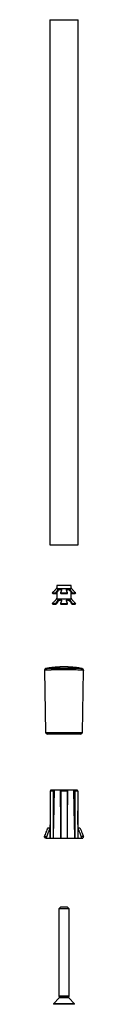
# Model space of a CAD drawing. Header units: millimetres. Extents: x -11 to 11, y -184 to 373.
import ezdxf

# ---------------------------------------------------------------- set-up
doc = ezdxf.new("R2010")
doc.units = ezdxf.units.MM

msp = doc.modelspace()

# ---------------------------------------------------------------- linework, layer by layer
at = {"color": 7, "linetype": 'Continuous', "lineweight": 25}
for p, q in [((-8, 372.94), (-8, 75.94)), ((-8, 372.94), (8, 372.94)), ((8, 75.94), (8, 372.94)), ((-8, 75.94), (8, 75.94)), ((-4.33, 51.41), (4.33, 51.41)), ((-4, 52.98), (-4, 51.71)), ((4, 52.98), (-4, 52.98)), ((4, 51.71), (4, 52.98)), ((-6.63, 48.83), (-4.62, 48.83)), ((-4.33, 45.41), (4.33, 45.41)), ((-4.22, 49.64), (-4.22, 48.92)), ((-4, 49.27), (-4, 45.71)), ((-2.02, 48.83), (2.02, 48.83)), ((4, 45.71), (4, 49.27)), ((4.22, 49.64), (4.22, 48.92)), ((4.43, 48.48), (6.26, 48.48)), ((4.62, 48.83), (6.63, 48.83)), ((-6.63, 42.83), (-4.62, 42.83)), ((-4.22, 43.64), (-4.22, 42.92)), ((-2.02, 42.83), (2.02, 42.83)), ((4.22, 43.64), (4.22, 42.92)), ((4.43, 42.48), (6.26, 42.48)), ((4.62, 42.83), (6.63, 42.83)), ((-10.12, 6.16), (-9.98, 6.17)), ((9.88, 6.18), (7.3, 6.56)), ((9.93, 6.17), (10.12, 6.16)), ((10.15, 6.15), (10.15, 6.15)), ((-10.99, 5.15), (-10.37, -30.02)), ((10.37, -30.02), (10.98, 4.95)), ((10.99, 5.15), (10.98, 4.95)), ((-10.37, -30.02), (10.37, -30.02)), ((9.37, -31), (-9.37, -31)), ((-7.73, -63.21), (-7.73, -89.93)), ((-6.13, -63.21), (-7.73, -63.21)), ((-7.52, -62.43), (-7.53, -62.76)), ((-7.52, -62.43), (-7.38, -62.43)), ((-7.37, -62.43), (7.52, -62.43)), ((-6.13, -63.21), (-6.13, -89.93)), ((1.73, -63.21), (-1.73, -63.21)), ((-1.73, -63.21), (-1.73, -89.93)), ((1.73, -63.21), (1.73, -89.93)), ((6.13, -63.21), (6.13, -89.93)), ((7.73, -63.21), (6.13, -63.21)), ((7.53, -62.76), (7.52, -62.43)), ((7.73, -63.21), (7.73, -89.93)), ((-7.73, -74.35), (-8, -89.93)), ((8, -89.93), (7.73, -74.35)), ((10, -89.93), (-10, -89.93)), ((-2, -128.76), (-3, -129.76)), ((-3, -129.76), (-3, -179.16)), ((3, -129.76), (-3, -129.76)), ((2, -128.76), (-2, -128.76)), ((3, -129.76), (2, -128.76)), ((3, -179.16), (3, -129.76)), ((-2.7, -180.16), (-6, -183.46)), ((-6, -183.46), (-6, -183.76)), ((6, -183.46), (-6, -183.46)), ((-3, -179.16), (-2.7, -179.46)), ((3, -179.16), (-3, -179.16)), ((-2.7, -179.46), (-2.7, -180.16)), ((2.7, -179.46), (-2.7, -179.46)), ((2.7, -180.16), (-2.7, -180.16)), ((2.7, -179.46), (3, -179.16)), ((2.7, -180.16), (2.7, -179.46)), ((6, -183.46), (2.7, -180.16)), ((6, -183.76), (6, -183.46)), ((6, -183.76), (-6, -183.76))]:
    msp.add_line(p, q, dxfattribs=at)
at = {"color": 7, "linetype": 'Continuous', "lineweight": 25, "flags": 128}
for points in [[(-4, 51.71), (-4.14, 51.59), (-4.33, 51.41)], [(-1.48, 50.07), (-1.66, 50.45), (-1.87, 50.62), (-2.01, 50.67), (-2.17, 50.68), (-2.33, 50.67), (-2.51, 50.62), (-2.84, 50.45), (-3.42, 49.99), (-3.88, 49.46), (-4.22, 48.92), (-4.22, 48.92)], [(4.33, 51.41), (4.14, 51.59), (4, 51.71)], [(-6.26, 48.48), (-6.14, 48.48), (-5.98, 48.48), (-5.79, 48.48), (-5.58, 48.48), (-5.33, 48.48), (-5.06, 48.48), (-4.76, 48.48), (-4.43, 48.48)], [(-4, 45.71), (-4.14, 45.59), (-4.33, 45.41)], [(-1.48, 44.07), (-1.66, 44.45), (-1.87, 44.62), (-2.01, 44.67), (-2.17, 44.68), (-2.33, 44.67), (-2.51, 44.62), (-2.84, 44.45), (-3.42, 43.99), (-3.88, 43.46), (-4.22, 42.92), (-4.22, 42.92)], [(-1.83, 48.48), (-1.38, 48.48), (-0.93, 48.48), (-0.46, 48.48), (0, 48.48), (0.46, 48.48), (0.93, 48.48), (1.38, 48.48), (1.83, 48.48)], [(4.33, 45.41), (4.14, 45.59), (4, 45.71)], [(-6.26, 42.48), (-6.14, 42.48), (-5.98, 42.48), (-5.79, 42.48), (-5.58, 42.48), (-5.33, 42.48), (-5.06, 42.48), (-4.76, 42.48), (-4.43, 42.48)], [(-1.83, 42.48), (-1.38, 42.48), (-0.93, 42.48), (-0.46, 42.48), (0, 42.48), (0.46, 42.48), (0.93, 42.48), (1.38, 42.48), (1.83, 42.48)]]:
    msp.add_lwpolyline(points, dxfattribs=at)
at = {"color": 7, "linetype": 'Continuous', "lineweight": 25}
for centre, start, end in [((-9.99, 5.16), 99.5876, 181.0001), ((9.99, 5.16), 359, 80.4126), ((-9.37, -30), 181, 270), ((9.37, -30), 270, 359)]:
    msp.add_arc(centre, 1, start, end, dxfattribs=at)
for points, knots in [([(-4.33, 51.41), (-4.34, 51.4), (-4.34, 51.4), (-4.39, 51.33), (-4.53, 51.13), (-4.85, 50.72), (-5.31, 50.18), (-5.66, 49.82), (-5.83, 49.64)], [0, 0, 0, 0, 0.062093, 0.126054, 0.251467, 0.500941, 0.750322, 1, 1, 1, 1]), ([(-4.22, 49.64), (-4.11, 49.82), (-3.91, 50.18), (-3.44, 50.72), (-2.96, 51.13), (-2.57, 51.33), (-2.33, 51.4), (-2.22, 51.4), (-2.17, 51.41)], [0, 0, 0, 0, 0.248994, 0.498806, 0.748526, 0.874002, 0.937926, 1, 1, 1, 1]), ([(-2.17, 51.41), (-2.11, 51.4), (-2.01, 51.4), (-1.82, 51.33), (-1.57, 51.13), (-1.41, 50.72), (-1.4, 50.18), (-1.55, 49.82), (-1.62, 49.64)], [0, 0, 0, 0, 0.062093, 0.126054, 0.251467, 0.500941, 0.750322, 1, 1, 1, 1]), ([(1.62, 49.64), (1.55, 49.82), (1.4, 50.18), (1.41, 50.72), (1.57, 51.13), (1.82, 51.33), (2.01, 51.4), (2.11, 51.4), (2.17, 51.41)], [0, 0, 0, 0, 0.248994, 0.498806, 0.748526, 0.874002, 0.937926, 1, 1, 1, 1]), ([(4.22, 48.92), (4.11, 49.1), (3.91, 49.46), (3.44, 50), (2.96, 50.41), (2.57, 50.61), (2.33, 50.67), (2.16, 50.69), (2.01, 50.67), (1.82, 50.61), (1.58, 50.41), (1.42, 50.08), (1.44, 49.81), (1.44, 49.72)], [0, 0, 0, 0, 0.153071, 0.306646, 0.460164, 0.537301, 0.576596, 0.61476, 0.652922, 0.69224, 0.769326, 0.922666, 1, 1, 1, 1]), ([(2.17, 51.41), (2.22, 51.4), (2.33, 51.4), (2.57, 51.33), (2.96, 51.13), (3.44, 50.72), (3.91, 50.18), (4.11, 49.82), (4.22, 49.64)], [0, 0, 0, 0, 0.062093, 0.126054, 0.251467, 0.500941, 0.750322, 1, 1, 1, 1]), ([(5.83, 49.64), (5.66, 49.82), (5.31, 50.18), (4.85, 50.72), (4.53, 51.13), (4.39, 51.33), (4.34, 51.4), (4.34, 51.4), (4.33, 51.41)], [0, 0, 0, 0, 0.248994, 0.498806, 0.748526, 0.874002, 0.937926, 1, 1, 1, 1]), ([(-5.83, 49.64), (-5.98, 49.49), (-6.25, 49.22), (-6.52, 48.95), (-6.63, 48.83)], [0, 0, 0, 0, 0.56, 1, 1, 1, 1]), ([(-6.63, 48.83), (-6.56, 48.77), (-6.44, 48.65), (-6.32, 48.53), (-6.26, 48.48)], [0, 0, 0, 0, 0.56001, 1, 1, 1, 1]), ([(-4.33, 45.41), (-4.34, 45.4), (-4.34, 45.4), (-4.39, 45.33), (-4.53, 45.13), (-4.85, 44.72), (-5.31, 44.18), (-5.66, 43.82), (-5.83, 43.64)], [0, 0, 0, 0, 0.0620934, 0.1260543, 0.2514673, 0.5009413, 0.7503224, 1, 1, 1, 1]), ([(-4.62, 48.83), (-4.54, 48.98), (-4.41, 49.25), (-4.27, 49.52), (-4.22, 49.64)], [0, 0, 0, 0, 0.560002, 1, 1, 1, 1]), ([(-4.43, 48.48), (-4.46, 48.55), (-4.53, 48.66), (-4.59, 48.78), (-4.62, 48.83)], [0, 0, 0, 0, 0.559991, 1, 1, 1, 1]), ([(-4.22, 48.92), (-4.26, 48.84), (-4.33, 48.69), (-4.4, 48.55), (-4.43, 48.48)], [0, 0, 0, 0, 0.560006, 1, 1, 1, 1]), ([(-4.22, 43.64), (-4.11, 43.82), (-3.91, 44.18), (-3.44, 44.72), (-2.96, 45.13), (-2.57, 45.33), (-2.33, 45.4), (-2.22, 45.4), (-2.17, 45.41)], [0, 0, 0, 0, 0.248994, 0.498806, 0.748526, 0.874002, 0.937926, 1, 1, 1, 1]), ([(-2.17, 45.41), (-2.11, 45.4), (-2.01, 45.4), (-1.82, 45.33), (-1.57, 45.13), (-1.41, 44.72), (-1.4, 44.18), (-1.55, 43.82), (-1.62, 43.64)], [0, 0, 0, 0, 0.062093, 0.126054, 0.251467, 0.500941, 0.750322, 1, 1, 1, 1]), ([(-1.62, 49.64), (-1.69, 49.49), (-1.83, 49.22), (-1.96, 48.95), (-2.02, 48.83)], [0, 0, 0, 0, 0.56, 1, 1, 1, 1]), ([(-2.02, 48.83), (-1.98, 48.77), (-1.92, 48.65), (-1.86, 48.53), (-1.83, 48.48)], [0, 0, 0, 0, 0.56001, 1, 1, 1, 1]), ([(1.62, 43.64), (1.55, 43.82), (1.4, 44.18), (1.41, 44.72), (1.57, 45.13), (1.82, 45.33), (2.01, 45.4), (2.11, 45.4), (2.17, 45.41)], [0, 0, 0, 0, 0.248994, 0.498806, 0.748526, 0.874002, 0.937926, 1, 1, 1, 1]), ([(4.22, 42.92), (4.11, 43.1), (3.91, 43.46), (3.44, 44), (2.96, 44.41), (2.57, 44.61), (2.33, 44.67), (2.16, 44.69), (2.01, 44.67), (1.82, 44.61), (1.58, 44.41), (1.42, 44.08), (1.44, 43.81), (1.44, 43.72)], [0, 0, 0, 0, 0.153071, 0.306646, 0.460164, 0.537301, 0.576596, 0.61476, 0.652922, 0.69224, 0.769326, 0.922666, 1, 1, 1, 1]), ([(2.02, 48.83), (1.94, 48.98), (1.81, 49.25), (1.68, 49.52), (1.62, 49.64)], [0, 0, 0, 0, 0.560002, 1, 1, 1, 1]), ([(1.83, 48.48), (1.87, 48.55), (1.93, 48.66), (1.99, 48.78), (2.02, 48.83)], [0, 0, 0, 0, 0.559991, 1, 1, 1, 1]), ([(2.17, 45.41), (2.22, 45.4), (2.33, 45.4), (2.57, 45.33), (2.96, 45.13), (3.44, 44.72), (3.91, 44.18), (4.11, 43.82), (4.22, 43.64)], [0, 0, 0, 0, 0.062093, 0.126054, 0.251467, 0.500941, 0.750322, 1, 1, 1, 1]), ([(4.22, 49.64), (4.29, 49.49), (4.42, 49.22), (4.56, 48.95), (4.62, 48.83)], [0, 0, 0, 0, 0.56, 1, 1, 1, 1]), ([(4.43, 48.48), (4.39, 48.57), (4.32, 48.71), (4.25, 48.85), (4.22, 48.92)], [0, 0, 0, 0, 0.5599935, 1, 1, 1, 1]), ([(5.83, 43.64), (5.66, 43.82), (5.31, 44.18), (4.85, 44.72), (4.53, 45.13), (4.39, 45.33), (4.34, 45.4), (4.34, 45.4), (4.33, 45.41)], [0, 0, 0, 0, 0.2489936, 0.4988056, 0.7485264, 0.8740023, 0.9379259, 1, 1, 1, 1]), ([(4.62, 48.83), (4.58, 48.77), (4.52, 48.65), (4.46, 48.53), (4.43, 48.48)], [0, 0, 0, 0, 0.56001, 1, 1, 1, 1]), ([(6.63, 48.83), (6.48, 48.98), (6.22, 49.25), (5.95, 49.52), (5.83, 49.64)], [0, 0, 0, 0, 0.560002, 1, 1, 1, 1]), ([(6.26, 48.48), (6.33, 48.55), (6.45, 48.66), (6.58, 48.78), (6.63, 48.83)], [0, 0, 0, 0, 0.559994, 1, 1, 1, 1]), ([(-5.83, 43.64), (-5.98, 43.49), (-6.25, 43.22), (-6.52, 42.95), (-6.63, 42.83)], [0, 0, 0, 0, 0.56, 1, 1, 1, 1]), ([(-6.63, 42.83), (-6.56, 42.77), (-6.44, 42.65), (-6.32, 42.53), (-6.26, 42.48)], [0, 0, 0, 0, 0.56001, 1, 1, 1, 1]), ([(-4.62, 42.83), (-4.54, 42.98), (-4.41, 43.25), (-4.27, 43.52), (-4.22, 43.64)], [0, 0, 0, 0, 0.560002, 1, 1, 1, 1]), ([(-4.43, 42.48), (-4.46, 42.55), (-4.53, 42.66), (-4.59, 42.78), (-4.62, 42.83)], [0, 0, 0, 0, 0.559991, 1, 1, 1, 1]), ([(-4.22, 42.92), (-4.26, 42.84), (-4.33, 42.69), (-4.4, 42.55), (-4.43, 42.48)], [0, 0, 0, 0, 0.5600061, 1, 1, 1, 1]), ([(-1.62, 43.64), (-1.69, 43.49), (-1.83, 43.22), (-1.96, 42.95), (-2.02, 42.83)], [0, 0, 0, 0, 0.56, 1, 1, 1, 1]), ([(-2.02, 42.83), (-1.98, 42.77), (-1.92, 42.65), (-1.86, 42.53), (-1.83, 42.48)], [0, 0, 0, 0, 0.56001, 1, 1, 1, 1]), ([(2.02, 42.83), (1.94, 42.98), (1.81, 43.25), (1.68, 43.52), (1.62, 43.64)], [0, 0, 0, 0, 0.560002, 1, 1, 1, 1]), ([(1.83, 42.48), (1.87, 42.55), (1.93, 42.66), (1.99, 42.78), (2.02, 42.83)], [0, 0, 0, 0, 0.559991, 1, 1, 1, 1]), ([(4.22, 43.64), (4.29, 43.49), (4.42, 43.22), (4.56, 42.95), (4.62, 42.83)], [0, 0, 0, 0, 0.56, 1, 1, 1, 1]), ([(4.43, 42.48), (4.39, 42.57), (4.32, 42.71), (4.25, 42.85), (4.22, 42.92)], [0, 0, 0, 0, 0.559994, 1, 1, 1, 1]), ([(4.62, 42.83), (4.58, 42.77), (4.52, 42.65), (4.46, 42.53), (4.43, 42.48)], [0, 0, 0, 0, 0.56001, 1, 1, 1, 1]), ([(6.63, 42.83), (6.48, 42.98), (6.22, 43.25), (5.95, 43.52), (5.83, 43.64)], [0, 0, 0, 0, 0.560002, 1, 1, 1, 1]), ([(6.26, 42.48), (6.33, 42.55), (6.45, 42.66), (6.58, 42.78), (6.63, 42.83)], [0, 0, 0, 0, 0.559994, 1, 1, 1, 1]), ([(-9.97, 6.17), (-10.15, 6.13), (-10.52, 6.05), (-10.72, 5.82), (-10.82, 5.71)], [0, 0, 0, 0, 0.490192, 1, 1, 1, 1]), ([(-4.44, 6.84), (-4.44, 6.84), (-4.45, 6.84), (-4.54, 6.83), (-4.67, 6.82), (-4.86, 6.8), (-5.19, 6.78), (-5.75, 6.73), (-6.91, 6.61), (-8.52, 6.42), (-9.59, 6.24), (-10.14, 6.15)], [0, 0, 0, 0, 0.022418, 0.045665, 0.070837, 0.100049, 0.13472, 0.223388, 0.340553, 0.661014, 1, 1, 1, 1]), ([(-10.14, 6.15), (-10.14, 6.15), (-10.14, 6.15), (-10.13, 6.15), (-10.12, 6.16)], [0, 0, 0, 0, 0.0719659, 1, 1, 1, 1]), ([(-1.79, 6.97), (-3, 6.92), (-5.76, 6.8), (-8.5, 6.39), (-10.04, 6.16)], [0, 0, 0, 0, 0.436442, 1, 1, 1, 1]), ([(-9.98, 6.17), (-9.94, 6.17), (-9.82, 6.18), (-9.24, 6.2), (-8.29, 6.22), (-7.02, 6.23), (-5.5, 6.24), (-3.79, 6.25), (-1.93, 6.26), (0, 6.26), (1.92, 6.26), (3.78, 6.25), (5.5, 6.24), (7.01, 6.23), (8.28, 6.22), (9.23, 6.2), (9.79, 6.18), (9.9, 6.17), (9.93, 6.17)], [0, 0, 0, 0, 0.032911, 0.10004, 0.167003, 0.234431, 0.30185, 0.369459, 0.437285, 0.504904, 0.57288, 0.640374, 0.708199, 0.775477, 0.842934, 0.909994, 0.976938, 1, 1, 1, 1]), ([(3.14, 6.92), (3.16, 6.92), (3.2, 6.92), (3.24, 6.91), (3.27, 6.91), (3.29, 6.91), (3.3, 6.91), (3.3, 6.91), (3.29, 6.91), (3.23, 6.91), (3.07, 6.92), (2.69, 6.94), (2.16, 6.96), (1.51, 6.98), (0.78, 7), (0, 7), (-0.78, 7), (-1.51, 6.98), (-2.16, 6.96), (-2.69, 6.94), (-3.07, 6.92), (-3.24, 6.91), (-3.29, 6.91), (-3.31, 6.91), (-3.3, 6.91), (-3.29, 6.91)], [0, 0, 0, 0, 0.016651, 0.033117, 0.049492, 0.065875, 0.082367, 0.099071, 0.116088, 0.133518, 0.199377, 0.266541, 0.331985, 0.39986, 0.465661, 0.532892, 0.600163, 0.666049, 0.733858, 0.799283, 0.866418, 0.93229, 0.955455, 0.977946, 1, 1, 1, 1]), ([(3.29, 6.91), (3.3, 6.91), (3.3, 6.91), (3.3, 6.91), (3.3, 6.91), (3.28, 6.91), (3.24, 6.91), (3.15, 6.92), (2.95, 6.93), (2.63, 6.94), (2.16, 6.96), (1.51, 6.98), (0.78, 7), (0, 7), (-0.78, 7), (-1.51, 6.98), (-2.16, 6.96), (-2.69, 6.94), (-3.07, 6.92), (-3.25, 6.91), (-3.31, 6.91), (-3.3, 6.91), (-3.25, 6.91), (-3.18, 6.92), (-3.14, 6.92)], [0, 0, 0, 0, 0.0131777, 0.0264778, 0.0399529, 0.0536542, 0.0676319, 0.1116246, 0.1556455, 0.2007969, 0.2662262, 0.3340865, 0.3998729, 0.4670892, 0.534346, 0.6002178, 0.6680119, 0.7334222, 0.8005425, 0.8664003, 0.9008622, 0.9340732, 0.9668523, 1, 1, 1, 1]), ([(3.28, 6.91), (3.28, 6.91), (3.28, 6.91), (3.06, 6.92), (2.64, 6.94), (2, 6.97), (1.08, 6.99), (0, 7.01), (-1.08, 6.99), (-1.99, 6.97), (-2.64, 6.94), (-3.06, 6.92), (-3.28, 6.91), (-3.28, 6.91), (-3.28, 6.91)], [0, 0, 0, 0, 0.052759, 0.127249, 0.201135, 0.302494, 0.386208, 0.499961, 0.613665, 0.697344, 0.798679, 0.872639, 0.947176, 1, 1, 1, 1]), ([(4.52, 6.83), (4.48, 6.83), (3.84, 6.89), (3.2, 6.92), (2.58, 6.94)], [0, 0, 0, 0, 0.0489695, 1, 1, 1, 1]), ([(9.95, 6.18), (9.46, 6.26), (8.45, 6.43), (6.91, 6.61), (5.75, 6.73), (5.19, 6.78), (4.86, 6.8), (4.67, 6.82), (4.54, 6.83), (4.45, 6.84), (4.44, 6.84), (4.44, 6.84)], [0, 0, 0, 0, 0.313464, 0.646298, 0.767986, 0.860078, 0.896088, 0.926428, 0.952572, 0.976716, 1, 1, 1, 1]), ([(10.77, 5.17), (10.76, 5.28), (10.74, 5.52), (10.57, 5.83), (10.3, 6.07), (10.08, 6.14), (9.97, 6.17)], [0, 0, 0, 0, 0.242272, 0.500093, 0.757864, 1, 1, 1, 1]), ([(10.15, 6.15), (10.15, 6.15), (10.15, 6.15), (10.15, 6.15), (10.15, 6.15)], [0, 0, 0, 0, 0.5, 1, 1, 1, 1]), ([(10.76, 5.17), (10.72, 5.17), (10.63, 5.18), (10.41, 5.19), (10.04, 5.2), (9.49, 5.22), (8.67, 5.24), (7.54, 5.25), (6.01, 5.27), (4.01, 5.29), (1.99, 5.3), (0, 5.3), (-1.99, 5.3), (-4.01, 5.29), (-5.53, 5.28), (-6.57, 5.27), (-7.19, 5.26), (-7.8, 5.25), (-8.43, 5.24), (-9.06, 5.23), (-9.65, 5.21), (-10.13, 5.2), (-10.54, 5.18), (-10.83, 5.17), (-10.97, 5.15), (-10.98, 5.15), (-10.99, 5.15)], [0, 0, 0, 0, 0.019167, 0.047289, 0.066522, 0.116173, 0.160672, 0.200017, 0.273134, 0.341935, 0.406419, 0.466595, 0.526721, 0.591159, 0.659905, 0.683817, 0.708209, 0.733082, 0.762081, 0.793982, 0.828784, 0.866487, 0.896154, 0.940654, 0.979434, 1, 1, 1, 1]), ([(10.99, 5.15), (10.98, 5.15), (10.97, 5.15), (10.9, 5.16), (10.8, 5.17), (10.76, 5.17)], [0, 0, 0, 0, 0.319482, 0.742809, 1, 1, 1, 1]), ([(-7.73, -63.21), (-7.66, -63.06), (-7.54, -62.8), (-7.42, -62.54), (-7.37, -62.43)], [0, 0, 0, 0, 0.560001, 1, 1, 1, 1]), ([(-5.53, -62.43), (-5.65, -67.56), (-5.85, -76.73), (-6.04, -85.89), (-6.13, -89.93)], [0, 0, 0, 0, 0.5600001, 1, 1, 1, 1]), ([(-5.57, -62.43), (-5.68, -62.57), (-5.86, -62.83), (-6.05, -63.09), (-6.13, -63.21)], [0, 0, 0, 0, 0.5599995, 1, 1, 1, 1]), ([(-1.73, -89.93), (-1.78, -84.79), (-1.85, -75.63), (-1.93, -66.46), (-1.96, -62.43)], [0, 0, 0, 0, 0.56, 1, 1, 1, 1]), ([(-1.73, -63.21), (-1.77, -63.06), (-1.84, -62.8), (-1.92, -62.54), (-1.95, -62.43)], [0, 0, 0, 0, 0.560001, 1, 1, 1, 1]), ([(1.95, -62.43), (1.91, -62.57), (1.84, -62.83), (1.77, -63.09), (1.73, -63.21)], [0, 0, 0, 0, 0.559999, 1, 1, 1, 1]), ([(1.96, -62.43), (1.92, -67.56), (1.84, -76.73), (1.77, -85.89), (1.73, -89.93)], [0, 0, 0, 0, 0.5600001, 1, 1, 1, 1]), ([(6.13, -89.93), (6.02, -84.79), (5.82, -75.63), (5.62, -66.46), (5.53, -62.43)], [0, 0, 0, 0, 0.56, 1, 1, 1, 1]), ([(6.13, -63.21), (6.02, -63.06), (5.84, -62.8), (5.65, -62.54), (5.57, -62.43)], [0, 0, 0, 0, 0.560001, 1, 1, 1, 1]), ([(7.37, -62.43), (7.44, -62.57), (7.56, -62.83), (7.68, -63.09), (7.73, -63.21)], [0, 0, 0, 0, 0.5599995, 1, 1, 1, 1]), ([(-11, -88.93), (-10.67, -88.1), (-10.04, -86.53), (-9.34, -84.77), (-9, -83.93)], [0, 0, 0, 0, 0.5234103, 1, 1, 1, 1]), ([(-11, -88.93), (-10.99, -88.92), (-10.98, -88.91), (-10.88, -88.88), (-10.73, -88.88), (-10.54, -88.89), (-10.35, -88.93), (-10.16, -89), (-10.04, -89.07), (-9.97, -89.14), (-9.95, -89.2), (-9.95, -89.23), (-9.95, -89.25)], [0, 0, 0, 0, 0.124831, 0.24978, 0.378849, 0.499261, 0.623419, 0.749186, 0.874162, 0.936948, 0.968094, 1, 1, 1, 1]), ([(-10, -89.93), (-10.03, -89.93), (-10.08, -89.93), (-10.18, -89.91), (-10.28, -89.89), (-10.42, -89.84), (-10.59, -89.75), (-10.79, -89.56), (-10.96, -89.28), (-10.99, -89.04), (-11, -88.93)], [0, 0, 0, 0, 0.062901, 0.124212, 0.186259, 0.251294, 0.367776, 0.50162, 0.750118, 1, 1, 1, 1]), ([(-7.93, -83.93), (-8.32, -84.96), (-9.03, -86.83), (-9.66, -88.5), (-9.95, -89.25)], [0, 0, 0, 0, 0.5491944, 1, 1, 1, 1]), ([(-9, -83.93), (-9, -83.93), (-8.99, -83.93), (-8.9, -83.93), (-8.77, -83.93), (-8.6, -83.93), (-8.41, -83.93), (-8.24, -83.93), (-8.07, -83.93), (-7.98, -83.93), (-7.93, -83.93)], [0, 0, 0, 0, 0.127091, 0.249505, 0.374092, 0.499043, 0.621211, 0.749335, 0.873313, 1, 1, 1, 1]), ([(9.95, -89.25), (9.66, -88.5), (9.03, -86.83), (8.32, -84.96), (7.93, -83.93)], [0, 0, 0, 0, 0.450806, 1, 1, 1, 1]), ([(7.93, -83.93), (7.98, -83.93), (8.07, -83.93), (8.23, -83.93), (8.41, -83.93), (8.6, -83.93), (8.76, -83.93), (8.9, -83.93), (8.99, -83.93), (9, -83.93), (9, -83.93)], [0, 0, 0, 0, 0.1258189, 0.2493716, 0.3766884, 0.4988822, 0.6239503, 0.7487476, 0.8717902, 1, 1, 1, 1]), ([(9, -83.93), (9.42, -84.98), (10.13, -86.74), (10.75, -88.3), (11, -88.93)], [0, 0, 0, 0, 0.596674, 1, 1, 1, 1]), ([(11, -88.93), (10.99, -88.92), (10.98, -88.91), (10.88, -88.88), (10.73, -88.88), (10.54, -88.89), (10.35, -88.93), (10.16, -89), (10.04, -89.07), (9.97, -89.14), (9.95, -89.2), (9.95, -89.23), (9.95, -89.25)], [0, 0, 0, 0, 0.124831, 0.24978, 0.378818, 0.49926, 0.623387, 0.749185, 0.874161, 0.936947, 0.968077, 1, 1, 1, 1]), ([(10, -89.93), (10.03, -89.93), (10.09, -89.92), (10.22, -89.9), (10.39, -89.86), (10.59, -89.75), (10.79, -89.56), (10.96, -89.28), (10.99, -89.04), (11, -88.93)], [0, 0, 0, 0, 0.067875, 0.131964, 0.250617, 0.368137, 0.501162, 0.749888, 1, 1, 1, 1]), ([(-9.89, -89.93), (-9.89, -89.93), (-9.89, -89.93), (-9.89, -89.92), (-9.89, -89.91), (-9.9, -89.89), (-9.91, -89.84), (-9.92, -89.74), (-9.93, -89.54), (-9.94, -89.37), (-9.95, -89.25)], [0, 0, 0, 0, 0.007606, 0.015395, 0.031786, 0.063393, 0.126022, 0.251177, 0.501273, 1, 1, 1, 1]), ([(9.89, -89.93), (9.89, -89.93), (9.89, -89.93), (9.89, -89.92), (9.89, -89.91), (9.9, -89.89), (9.91, -89.84), (9.92, -89.74), (9.93, -89.54), (9.94, -89.37), (9.95, -89.25)], [0, 0, 0, 0, 0.007606, 0.015395, 0.031786, 0.063393, 0.126022, 0.251177, 0.501273, 1, 1, 1, 1])]:
    msp.add_open_spline(points, degree=3, knots=knots, dxfattribs=at)
for points in [[(-10.15, 6.15), (-7.83, 6.54), (-5.49, 6.8), (-3.14, 6.92)], [(3.14, 6.92), (5.49, 6.8), (7.83, 6.54), (10.15, 6.15)], [(10.14, 6.15), (10.13, 6.16), (10.11, 6.16), (10.1, 6.16)], [(10.12, 6.16), (10.14, 6.15), (10.15, 6.15), (10.15, 6.15)]]:
    msp.add_open_spline(points, degree=3, dxfattribs=at)

doc.saveas('drawing.dxf')
